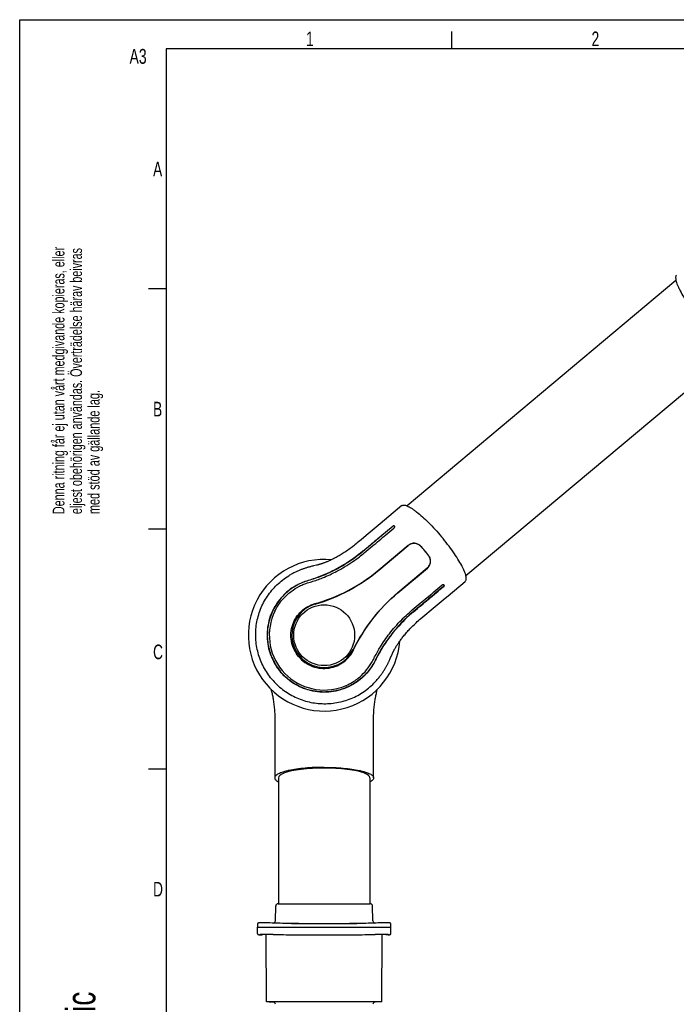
# Model space of a CAD drawing. Extents: x 0 to 420, y 0 to 297.
# Tile 4 of 10: x 0 to 112, y 129 to 297. Entities that reach past the tile are written whole.
import ezdxf

# ---------------------------------------------------------------- set-up
doc = ezdxf.new("R2010")
doc.units = 0
doc.header["$LTSCALE"] = 23.1
for name, color, linetype in [('100350_DXF_CONTINUOUS_LINE', 7, 'CONTINUOUS'), ('100455_DXF_CONTINUOUS_LINE', 7, 'CONTINUOUS'), ('102183_DXF_CONTINUOUS_LINE', 7, 'CONTINUOUS'), ('102184_DXF_CONTINUOUS_LINE', 7, 'CONTINUOUS'), ('102352_DXF_FORMAT', 7, 'CONTINUOUS'), ('105-5475-01_DXF_CONTINUOUS', 7, 'CONTINUOUS')]:
    doc.layers.add(name, color=color, linetype=linetype)
doc.styles.get("Standard").update_dxf_attribs({"font": 'txt', "width": 0.7})

# ---------------------------------------------------------------- blocks, each defined once
blk = doc.blocks.new('SYMBOL_16_BL0', base_point=(7.49, 145.42))
at = {"layer": '102352_DXF_FORMAT', "color": 7, "linetype": 'CONTINUOUS'}
for s, height, width, p in [('Denna ritning får ej utan vårt medgivande kopieras, eller', 1.9979, 0.687469, (7.64, 212.55)), ('eljest obehörigen användas. Överträdelse härav beivras', 1.9979, 0.686067, (10.63, 212.55)), ('med stöd av gällande lag.', 1.9979, 0.696, (13.63, 212.55)), ('Creo Parametric', 4.9947, 0.71746, (12.92, 96.09))]:
    blk.add_text(s, height=height, rotation=90, dxfattribs=dict(at, width=width)).set_placement(p)

msp = doc.modelspace()

# ---------------------------------------------------------------- linework, layer by layer
at = {"layer": '100350_DXF_CONTINUOUS_LINE', "color": 7, "linetype": 'CONTINUOUS'}
for p, q in [((40.59, 142.53), (40.58, 142)), ((40.6, 140.89), (40.58, 142)), ((40.58, 142), (63.38, 142)), ((40.87, 142.71), (40.86, 142.71)), ((40.89, 142.72), (40.87, 142.71)), ((40.92, 142.72), (40.89, 142.72)), ((40.94, 142.72), (40.92, 142.72)), ((40.96, 142.72), (40.94, 142.72)), ((40.99, 142.72), (40.96, 142.72)), ((41.02, 142.72), (40.99, 142.72)), ((41.05, 142.72), (41.02, 142.72)), ((41.09, 142.73), (41.05, 142.72)), ((41.14, 142.73), (41.09, 142.73)), ((41.2, 142.73), (41.14, 142.73)), ((41.26, 142.73), (41.2, 142.73)), ((41.33, 142.73), (41.26, 142.73)), ((41.42, 142.73), (41.33, 142.73)), ((41.53, 142.73), (41.42, 142.73)), ((41.64, 142.73), (41.53, 142.73)), ((41.8, 142.73), (41.64, 142.73)), ((41.97, 142.73), (41.8, 142.73)), ((42.16, 142.72), (41.97, 142.73)), ((42.4, 142.72), (42.16, 142.72)), ((42.71, 142.71), (42.4, 142.72)), ((43.08, 142.7), (42.71, 142.71)), ((43.65, 142.67), (43.08, 142.7)), ((44.05, 142.66), (43.65, 142.67)), ((44.46, 142.65), (44.05, 142.66)), ((44.88, 142.64), (44.46, 142.65)), ((45.54, 142.62), (44.88, 142.64)), ((59.08, 142.64), (58.42, 142.62)), ((59.51, 142.65), (59.08, 142.64)), ((59.92, 142.66), (59.51, 142.65)), ((60.32, 142.67), (59.92, 142.66)), ((60.84, 142.69), (60.32, 142.67)), ((61.22, 142.71), (60.84, 142.69)), ((61.53, 142.72), (61.21, 142.71)), ((61.77, 142.72), (61.52, 142.72)), ((61.96, 142.73), (61.73, 142.72)), ((62.13, 142.73), (61.96, 142.73)), ((62.29, 142.73), (62.13, 142.73)), ((62.38, 142.73), (62.26, 142.73)), ((62.49, 142.73), (62.38, 142.73)), ((62.57, 142.73), (62.46, 142.73)), ((62.64, 142.73), (62.54, 142.73)), ((62.68, 142.73), (62.61, 142.73)), ((62.72, 142.73), (62.66, 142.73)), ((62.78, 142.73), (62.72, 142.73)), ((62.82, 142.73), (62.76, 142.73)), ((62.85, 142.73), (62.8, 142.73)), ((62.9, 142.72), (62.85, 142.73)), ((62.93, 142.72), (62.9, 142.72)), ((62.95, 142.72), (62.92, 142.72)), ((62.96, 142.72), (62.93, 142.72)), ((62.98, 142.72), (62.95, 142.72)), ((63, 142.72), (62.98, 142.72)), ((63.03, 142.72), (63, 142.72)), ((63.05, 142.72), (63.03, 142.72)), ((63.07, 142.72), (63.05, 142.72)), ((63.08, 142.72), (63.06, 142.72)), ((63.36, 140.89), (63.38, 142)), ((63.37, 142.53), (63.37, 142.53)), ((63.38, 142), (63.37, 142.53)), ((40.6, 140.88), (40.6, 140.87)), ((40.64, 140.78), (40.65, 140.77)), ((40.65, 140.77), (40.66, 140.76)), ((40.66, 140.76), (40.67, 140.76)), ((40.67, 140.76), (40.68, 140.75)), ((40.74, 140.73), (40.8, 140.71)), ((40.74, 140.73), (40.74, 140.72)), ((41.06, 140.67), (41.38, 140.67)), ((41.08, 140.72), (41.08, 140.77)), ((41.08, 140.77), (41.08, 140.77)), ((41.38, 140.66), (41.44, 140.77)), ((41.44, 140.76), (41.44, 140.8)), ((42.15, 129.26), (42.09, 140.8)), ((43.28, 140.77), (43.28, 140.77)), ((45.06, 140.72), (45.51, 140.71)), ((45.51, 140.71), (45.54, 140.71)), ((58.43, 140.71), (58.45, 140.71)), ((58.45, 140.71), (58.9, 140.72)), ((60.69, 140.77), (60.69, 140.77)), ((61.82, 129.26), (61.88, 140.8)), ((62.53, 140.76), (62.52, 140.8)), ((62.52, 140.77), (62.59, 140.66)), ((62.9, 140.67), (62.59, 140.67)), ((62.89, 140.77), (62.89, 140.77)), ((62.89, 140.77), (62.89, 140.75)), ((62.89, 140.75), (62.89, 140.72)), ((62.91, 140.67), (62.93, 140.67)), ((62.91, 140.67), (62.91, 140.67)), ((63.16, 140.71), (63.21, 140.72)), ((63.23, 140.73), (63.22, 140.73)), ((63.3, 140.76), (63.31, 140.77)), ((63.31, 140.77), (63.32, 140.78)), ((63.32, 140.78), (63.33, 140.79)), ((61.82, 129.26), (42.15, 129.26))]:
    msp.add_line(p, q, dxfattribs=at)
for points in [[(40.86, 142.71), (40.85, 142.71), (40.84, 142.71), (40.83, 142.71), (40.82, 142.71), (40.81, 142.71), (40.81, 142.71), (40.8, 142.71), (40.79, 142.71), (40.79, 142.71), (40.78, 142.7), (40.77, 142.7), (40.77, 142.7), (40.76, 142.7), (40.76, 142.7), (40.75, 142.7), (40.74, 142.7), (40.74, 142.7), (40.73, 142.7), (40.73, 142.69), (40.72, 142.69), (40.72, 142.69), (40.71, 142.69), (40.7, 142.69), (40.7, 142.68), (40.69, 142.68), (40.68, 142.68), (40.68, 142.67), (40.67, 142.67), (40.66, 142.66), (40.65, 142.65), (40.64, 142.65), (40.63, 142.64), (40.62, 142.63), (40.62, 142.62), (40.61, 142.6), (40.6, 142.59), (40.6, 142.58), (40.59, 142.56), (40.59, 142.55), (40.59, 142.53), (40.59, 142.53)], [(58.42, 142.62), (57.38, 142.6), (56.3, 142.59), (55.22, 142.58), (54.14, 142.57), (53.06, 142.57), (51.98, 142.57), (50.9, 142.57), (49.82, 142.57), (48.75, 142.58), (47.67, 142.59), (46.59, 142.6), (45.54, 142.62)], [(63.1, 142.71), (63.09, 142.71), (63.07, 142.72)], [(63.13, 142.71), (63.13, 142.71), (63.12, 142.71), (63.11, 142.71), (63.1, 142.71), (63.09, 142.71)], [(63.17, 142.71), (63.16, 142.71), (63.16, 142.71), (63.15, 142.71), (63.14, 142.71), (63.13, 142.71), (63.12, 142.71)], [(63.19, 142.7), (63.18, 142.7), (63.18, 142.71), (63.17, 142.71)], [(63.37, 142.53), (63.37, 142.53), (63.37, 142.55), (63.37, 142.56), (63.37, 142.58), (63.36, 142.59), (63.35, 142.6), (63.35, 142.62), (63.34, 142.63), (63.33, 142.64), (63.32, 142.65), (63.31, 142.65), (63.3, 142.66), (63.3, 142.67), (63.29, 142.67), (63.28, 142.68), (63.27, 142.68), (63.27, 142.68), (63.26, 142.69), (63.25, 142.69), (63.25, 142.69), (63.24, 142.69), (63.24, 142.69), (63.23, 142.7), (63.22, 142.7), (63.22, 142.7), (63.21, 142.7), (63.21, 142.7), (63.2, 142.7), (63.2, 142.7), (63.19, 142.7)], [(40.6, 140.89), (40.6, 140.88), (40.6, 140.87), (40.61, 140.85), (40.61, 140.83), (40.62, 140.82), (40.63, 140.8), (40.63, 140.79), (40.64, 140.78)], [(40.68, 140.75), (40.69, 140.75), (40.69, 140.74), (40.7, 140.74), (40.71, 140.74), (40.71, 140.73), (40.72, 140.73), (40.72, 140.73), (40.73, 140.73), (40.74, 140.73), (40.74, 140.73)], [(40.8, 140.71), (40.86, 140.7), (40.91, 140.69), (40.95, 140.68), (40.98, 140.68), (41.01, 140.67), (41.03, 140.67)], [(41.03, 140.67), (41.05, 140.67), (41.05, 140.67)], [(62.93, 140.67), (62.94, 140.67), (62.97, 140.67), (63, 140.68), (63.04, 140.69), (63.1, 140.7), (63.16, 140.71)], [(63.23, 140.73), (63.23, 140.73), (63.24, 140.73), (63.24, 140.73), (63.25, 140.73), (63.26, 140.74), (63.26, 140.74), (63.27, 140.74), (63.28, 140.75), (63.29, 140.75), (63.29, 140.76)], [(63.28, 140.75), (63.29, 140.76), (63.3, 140.76)], [(63.33, 140.79), (63.34, 140.81), (63.35, 140.82), (63.35, 140.83), (63.36, 140.85), (63.36, 140.87), (63.36, 140.88), (63.36, 140.89)]]:
    msp.add_lwpolyline(points, dxfattribs=at)
for centre, start, end in [((47.95, 274.09), 267.9928, 268.7581), ((56.01, 274.09), 271.2419, 272.0072)]:
    msp.add_arc(centre, 133.41, start, end, dxfattribs=at)
for points, knots in [([(41.08, 140.77), (41.08, 140.77), (41.08, 140.78), (41.1, 140.78), (41.14, 140.79), (41.19, 140.79), (41.27, 140.8), (41.36, 140.8), (41.47, 140.8), (41.6, 140.8), (41.8, 140.8), (42.09, 140.8), (42.46, 140.79), (42.86, 140.78), (43.13, 140.78), (43.28, 140.77)], [0, 0, 0, 0, 0.002858, 0.007848, 0.024571, 0.050279, 0.084773, 0.127631, 0.178447, 0.236893, 0.302541, 0.453003, 0.623685, 0.80819, 1, 1, 1, 1]), ([(41.09, 140.71), (41.09, 140.71), (41.08, 140.71), (41.08, 140.72), (41.08, 140.72)], [0, 0, 0, 0, 0.690076, 1, 1, 1, 1]), ([(41.38, 140.67), (41.38, 140.67), (41.33, 140.67), (41.31, 140.67), (41.26, 140.68), (41.19, 140.69), (41.14, 140.7), (41.09, 140.71)], [0, 0, 0, 0, 0.062529, 0.248217, 0.388678, 0.559268, 1, 1, 1, 1]), ([(41.23, 140.79), (41.26, 140.79), (41.31, 140.78), (41.38, 140.77), (41.42, 140.77), (41.44, 140.76)], [0, 0, 0, 0, 0.438119, 0.749367, 1, 1, 1, 1]), ([(45.54, 140.71), (46.61, 140.69), (48.76, 140.67), (50.91, 140.67), (51.98, 140.67)], [0, 0, 0, 0, 0.499529, 1, 1, 1, 1]), ([(51.98, 140.67), (53.06, 140.67), (55.21, 140.67), (57.35, 140.69), (58.43, 140.71)], [0, 0, 0, 0, 0.500471, 1, 1, 1, 1]), ([(60.69, 140.77), (60.83, 140.78), (61.11, 140.78), (61.51, 140.79), (61.88, 140.8), (62.16, 140.8), (62.36, 140.8), (62.49, 140.8), (62.6, 140.8), (62.7, 140.8), (62.77, 140.79), (62.83, 140.79), (62.86, 140.78), (62.88, 140.78), (62.89, 140.77), (62.89, 140.77)], [0, 0, 0, 0, 0.191865, 0.376427, 0.547093, 0.697539, 0.763183, 0.8216, 0.872357, 0.915165, 0.949643, 0.975369, 0.99213, 0.997136, 1, 1, 1, 1]), ([(62.53, 140.76), (62.53, 140.77), (62.55, 140.77), (62.59, 140.77), (62.65, 140.78), (62.7, 140.79), (62.73, 140.79)], [0, 0, 0, 0, 0.062261, 0.248635, 0.560365, 1, 1, 1, 1]), ([(62.87, 140.71), (62.83, 140.7), (62.76, 140.68), (62.66, 140.67), (62.61, 140.67), (62.59, 140.67)], [0, 0, 0, 0, 0.440196, 0.751813, 1, 1, 1, 1]), ([(62.89, 140.72), (62.89, 140.72), (62.88, 140.71), (62.87, 140.71), (62.87, 140.71)], [0, 0, 0, 0, 0.309931, 1, 1, 1, 1])]:
    msp.add_open_spline(points, degree=3, knots=knots, dxfattribs=at)
at = {"layer": '100455_DXF_CONTINUOUS_LINE', "color": 7, "linetype": 'CONTINUOUS'}
for p, q in [((43.66, 143.05), (43.7, 145.61)), ((44.1, 146), (59.86, 146)), ((60.31, 143.05), (60.26, 145.61)), ((46.4, 142.6), (57.57, 142.6)), ((42.58, 129.26), (43.29, 129.21)), ((61.38, 129.26), (60.67, 129.21))]:
    msp.add_line(p, q, dxfattribs=at)
for centre, start, end in [((44.1, 145.6), 90, 179), ((59.86, 145.6), 1, 90), ((43.26, 143.06), 289.7438, 359), ((60.71, 143.06), 181, 250.2567), ((43.26, 128.81), 1, 85.3551), ((60.71, 128.81), 94.6449, 179)]:
    msp.add_arc(centre, 0.4, start, end, dxfattribs=at)
at = {"layer": '102183_DXF_CONTINUOUS_LINE', "color": 7, "linetype": 'CONTINUOUS'}
for p, q in [((112.04, 252.44), (66.16, 213.94)), ((122.07, 240.49), (76.18, 201.99))]:
    msp.add_line(p, q, dxfattribs=at)
at = {"layer": '102184_DXF_CONTINUOUS_LINE', "color": 7, "linetype": 'CONTINUOUS'}
for p, q in [((44.18, 167.5), (44.18, 146)), ((59.78, 167.5), (59.78, 146))]:
    msp.add_line(p, q, dxfattribs=at)
at = {"layer": '102352_DXF_FORMAT', "color": 7, "linetype": 'CONTINUOUS'}
for p, q in [((0, 0), (0, 297)), ((0, 297), (420, 297)), ((73.75, 292), (73.75, 295)), ((25, 292), (25, 5)), ((415, 292), (25, 292)), ((25, 251), (22, 251)), ((25, 210), (22, 210)), ((25, 169), (22, 169))]:
    msp.add_line(p, q, dxfattribs=at)
at = {"layer": '105-5475-01_DXF_CONTINUOUS', "color": 7, "linetype": 'CONTINUOUS'}
for p, q in [((65.22, 213.99), (61.52, 210.89)), ((61.52, 210.89), (59.17, 208.91)), ((63.87, 210.16), (63.97, 210.24)), ((59.17, 208.91), (58.28, 208.17)), ((58.28, 208.17), (57.63, 207.62)), ((61.3, 203), (66.34, 207.23)), ((61.32, 202.99), (66.35, 207.21)), ((49.87, 203.63), (49.7, 203.58)), ((50.03, 203.67), (49.87, 203.63)), ((50.18, 203.7), (50.03, 203.67)), ((50.65, 203.81), (50.18, 203.7)), ((50.8, 203.85), (50.65, 203.81)), ((50.9, 203.88), (50.8, 203.85)), ((51, 203.9), (50.9, 203.88)), ((64.56, 199.13), (69.59, 203.35)), ((64.57, 199.11), (69.61, 203.33)), ((72.07, 200.4), (72.16, 200.48)), ((73.13, 198.59), (76.07, 201.06)), ((72.62, 198.17), (73.13, 198.59)), ((70.93, 196.75), (71.64, 197.34)), ((71.64, 197.34), (72.62, 198.17)), ((63.33, 188.03), (63.52, 188.47)), ((63.52, 188.47), (63.58, 188.62)), ((63.58, 188.62), (63.62, 188.71)), ((63.2, 187.74), (63.26, 187.89)), ((63.26, 187.89), (63.33, 188.03)), ((60.42, 176.56), (60.42, 177.4)), ((43.54, 173.28), (43.54, 172)), ((43.54, 172), (43.54, 167.5)), ((60.42, 167.5), (60.42, 172.32))]:
    msp.add_line(p, q, dxfattribs=at)
for points in [[(57.63, 207.62), (57.43, 207.45), (57.22, 207.28), (57.02, 207.12), (56.82, 206.96), (56.61, 206.81), (56.41, 206.65), (56.21, 206.51), (56, 206.37), (55.8, 206.23), (55.61, 206.1), (55.42, 205.98), (55.24, 205.86), (55.05, 205.75), (54.87, 205.64), (54.7, 205.53), (54.53, 205.43), (54.36, 205.34), (54.19, 205.25), (54.03, 205.16), (53.88, 205.08), (53.72, 205), (53.57, 204.92), (53.42, 204.84), (53.27, 204.77), (53.13, 204.71), (53, 204.64), (52.86, 204.58), (52.74, 204.52), (52.61, 204.47), (52.5, 204.42), (52.38, 204.37), (52.27, 204.33), (52.16, 204.28), (52.06, 204.25), (51.97, 204.21), (51.88, 204.18), (51.79, 204.15), (51.71, 204.12), (51.64, 204.09), (51.56, 204.07), (51.49, 204.04), (51.43, 204.02), (51.37, 204), (51.31, 203.99), (51.25, 203.97), (51.2, 203.96), (51.15, 203.94), (51.09, 203.93), (51.04, 203.91), (51, 203.9)], [(49.7, 203.58), (49.62, 203.56), (49.53, 203.54), (49.44, 203.51), (49.34, 203.48), (49.25, 203.46), (49.15, 203.43), (49.05, 203.4), (48.95, 203.36), (48.84, 203.33), (48.74, 203.3), (48.63, 203.26), (48.52, 203.22), (48.41, 203.18), (48.29, 203.14), (48.18, 203.1), (48.06, 203.06), (47.94, 203.01), (47.82, 202.96), (47.7, 202.91), (47.57, 202.86), (47.45, 202.8), (47.32, 202.74), (47.19, 202.68), (47.06, 202.62), (46.92, 202.56), (46.79, 202.49), (46.65, 202.42), (46.51, 202.34), (46.37, 202.26), (46.23, 202.18), (46.09, 202.1), (45.93, 202.01)], [(63.62, 188.71), (63.66, 188.8), (63.69, 188.85), (63.71, 188.9), (63.73, 188.94), (63.75, 188.99), (63.78, 189.04), (63.8, 189.09), (63.83, 189.15), (63.86, 189.21), (63.89, 189.27), (63.93, 189.33), (63.96, 189.4), (64, 189.47), (64.04, 189.55), (64.09, 189.62), (64.14, 189.71), (64.19, 189.79), (64.24, 189.88), (64.3, 189.98), (64.37, 190.08), (64.44, 190.19), (64.51, 190.3), (64.58, 190.41), (64.66, 190.52), (64.74, 190.64), (64.83, 190.77), (64.92, 190.9), (65.01, 191.03), (65.11, 191.16), (65.22, 191.3), (65.32, 191.44), (65.43, 191.58), (65.55, 191.72), (65.66, 191.86), (65.79, 192.01), (65.91, 192.16), (66.05, 192.32), (66.19, 192.48), (66.33, 192.64), (66.48, 192.8), (66.63, 192.97), (66.79, 193.13), (66.96, 193.31), (67.14, 193.48), (67.32, 193.66), (67.5, 193.83), (67.69, 194), (67.88, 194.18), (68.08, 194.35), (68.28, 194.52), (68.48, 194.69), (70.93, 196.75)], [(60.92, 184.14), (61.04, 184.28), (61.15, 184.41), (61.25, 184.53), (61.35, 184.66), (61.45, 184.78), (61.54, 184.9), (61.63, 185.03), (61.72, 185.15), (61.8, 185.26), (61.89, 185.38), (61.97, 185.5), (62.04, 185.61), (62.12, 185.73), (62.19, 185.84), (62.26, 185.95), (62.32, 186.06), (62.39, 186.17), (62.45, 186.27), (62.51, 186.38), (62.57, 186.48), (62.62, 186.58), (62.68, 186.68), (62.73, 186.78), (62.78, 186.88), (62.83, 186.97), (62.88, 187.07), (62.92, 187.16), (62.97, 187.25), (63.01, 187.34), (63.05, 187.42), (63.09, 187.5), (63.13, 187.58), (63.2, 187.74)], [(42.91, 182.62), (42.92, 182.58), (42.96, 182.42), (43, 182.26), (43.04, 182.09), (43.08, 181.92), (43.12, 181.75), (43.15, 181.57), (43.19, 181.38), (43.22, 181.19), (43.26, 181), (43.29, 180.8), (43.32, 180.59), (43.35, 180.38), (43.38, 180.16), (43.41, 179.93), (43.43, 179.7), (43.46, 179.46), (43.48, 179.22), (43.5, 178.97), (43.51, 178.71), (43.53, 178.46), (43.53, 178.2), (43.54, 177.94), (43.54, 177.67), (43.54, 177.4), (43.54, 177.13), (43.54, 174.81)], [(60.42, 177.4), (60.42, 177.67), (60.42, 177.94), (60.43, 178.2), (60.44, 178.46), (60.45, 178.71), (60.47, 178.97), (60.48, 179.22), (60.51, 179.46), (60.53, 179.7), (60.56, 179.93), (60.58, 180.16), (60.61, 180.38), (60.64, 180.59), (60.67, 180.8), (60.71, 181), (60.74, 181.19), (60.78, 181.38), (60.81, 181.57), (60.85, 181.75), (60.89, 181.92), (60.92, 182.09), (60.96, 182.26), (61, 182.42), (61.04, 182.58), (61.05, 182.62)], [(60.42, 172.32), (60.42, 175.69), (60.42, 176.56)], [(43.54, 174.81), (43.54, 174.51), (43.54, 173.28)]]:
    msp.add_lwpolyline(points, dxfattribs=at)
msp.add_circle((51.98, 191.86), 5.2, dxfattribs=at)
for centre, radius, start, end in [((63.82, 210.36), 0.214, 37.6741, 39.9903), ((67.33, 206.05), 1.52, 43.1019, 130), ((53.84, 193.42), 20, 36.8981, 43.1019), ((52.81, 192.56), 21.35, 37.0917, 42.9083), ((68.61, 204.52), 1.52, 310, 36.8981), ((51.98, 191.86), 12.95, 84.4521, 355.5479), ((42, 226.01), 30.06, 286.2632, 310.0023), ((72.25, 200.35), 0.183, 26.6406, 35.6921), ((72.25, 200.31), 0.214, 40.0097, 42.3259), ((83.88, 176.1), 30.06, 129.9977, 153.7368), ((51.98, 191.86), 5.52, 106.5124, 333.4876), ((51.98, 191.86), 9.37, 153.8552, 219.9962), ((51.98, 191.87), 9.37, 220.0038, 286.1448)]:
    msp.add_arc(centre, radius, start, end, dxfattribs=at)
msp.add_ellipse((51.98, 167.5), major_axis=(7.8, 0), ratio=0.212557, start_param=0, end_param=3.141593, dxfattribs=at)
for points, knots in [([(112.16, 253.37), (112.11, 253.34), (112.03, 253.23), (111.98, 253.01), (111.99, 252.75), (112.04, 252.43), (112.15, 252.06), (112.3, 251.65), (112.51, 251.18), (112.86, 250.48), (113.43, 249.52), (114.23, 248.3), (115.17, 247.03), (115.85, 246.18), (116.21, 245.76)], [0, 0, 0, 0, 0.020034, 0.043551, 0.072734, 0.108621, 0.151601, 0.201716, 0.258795, 0.322514, 0.467981, 0.633482, 0.813093, 1, 1, 1, 1]), ([(65.22, 213.99), (65.27, 214.03), (65.39, 214.09), (65.61, 214.1), (65.87, 214.05), (66.17, 213.94), (66.51, 213.78), (66.9, 213.55), (67.32, 213.26), (67.95, 212.79), (68.8, 212.07), (69.86, 211.07), (70.95, 209.92), (71.66, 209.1), (72.02, 208.68)], [0, 0, 0, 0, 0.020034, 0.043551, 0.072734, 0.108621, 0.151601, 0.201716, 0.258795, 0.322514, 0.467981, 0.633482, 0.813093, 1, 1, 1, 1]), ([(58.59, 206.21), (59.45, 206.93), (61.16, 208.37), (62.88, 209.81), (63.74, 210.53)], [0, 0, 0, 0, 0.5, 1, 1, 1, 1]), ([(63.76, 210.5), (62.9, 209.78), (61.18, 208.34), (59.47, 206.9), (58.61, 206.18)], [0, 0, 0, 0, 0.5, 1, 1, 1, 1]), ([(63.98, 210.5), (63.97, 210.51), (63.93, 210.55), (63.86, 210.57), (63.79, 210.56), (63.75, 210.54), (63.74, 210.53)], [0, 0, 0, 0, 0.279917, 0.527455, 0.75607, 1, 1, 1, 1]), ([(63.95, 210.51), (63.93, 210.53), (63.88, 210.54), (63.81, 210.54), (63.77, 210.52), (63.76, 210.5)], [0, 0, 0, 0, 0.432988, 0.692427, 1, 1, 1, 1]), ([(63.97, 210.24), (63.99, 210.26), (64.02, 210.29), (64.04, 210.38), (64.02, 210.45), (63.99, 210.49)], [0, 0, 0, 0, 0.243261, 0.46985, 1, 1, 1, 1]), ([(58.83, 205.92), (59.29, 206.31), (60.13, 207.01), (61.35, 208.04), (62.58, 209.07), (63.42, 209.78), (63.87, 210.16)], [0, 0, 0, 0, 0.270891, 0.500242, 0.729758, 1, 1, 1, 1]), ([(76.07, 201.06), (76.12, 201.1), (76.2, 201.21), (76.25, 201.42), (76.24, 201.68), (76.19, 202), (76.08, 202.37), (75.93, 202.79), (75.72, 203.25), (75.36, 203.96), (74.8, 204.92), (74, 206.13), (73.06, 207.41), (72.38, 208.25), (72.02, 208.68)], [0, 0, 0, 0, 0.020034, 0.043551, 0.072734, 0.108621, 0.151601, 0.201716, 0.258795, 0.322514, 0.467981, 0.633482, 0.813093, 1, 1, 1, 1]), ([(66.34, 207.23), (66.49, 207.35), (66.84, 207.55), (67.43, 207.62), (68, 207.47), (68.32, 207.24), (68.45, 207.1)], [0, 0, 0, 0, 0.252109, 0.501927, 0.750416, 1, 1, 1, 1]), ([(58.59, 206.21), (57.56, 205.34), (55.47, 203.85), (52.64, 202.41), (50.57, 201.62), (49.61, 201.32), (49.23, 201.2)], [0, 0, 0, 0, 0.378784, 0.7174, 0.886853, 1, 1, 1, 1]), ([(58.61, 206.18), (57.88, 205.57), (56.37, 204.44), (53.99, 203.03), (51.61, 201.94), (50.02, 201.4), (49.25, 201.18)], [0, 0, 0, 0, 0.267049, 0.528321, 0.775629, 1, 1, 1, 1]), ([(49.35, 200.86), (49.51, 200.9), (50.3, 201.14), (51.94, 201.72), (53.82, 202.59), (55.53, 203.55), (56.81, 204.37), (57.92, 205.18), (58.55, 205.7), (58.83, 205.92)], [0, 0, 0, 0, 0.045663, 0.2294, 0.480782, 0.618909, 0.773644, 0.901382, 1, 1, 1, 1]), ([(69.61, 203.33), (69.76, 203.46), (70.01, 203.77), (70.18, 204.34), (70.13, 204.93), (69.96, 205.28), (69.84, 205.44)], [0, 0, 0, 0, 0.252109, 0.501927, 0.750416, 1, 1, 1, 1]), ([(43.04, 184.36), (42.5, 185.01), (41.55, 186.42), (40.62, 188.8), (40.28, 190.9), (40.28, 192.59), (40.47, 194.27), (41.03, 196.32), (42.02, 198.2), (43.04, 199.55), (44.2, 200.78), (45.21, 201.57), (45.93, 202.01)], [0, 0, 0, 0, 0.124952, 0.249907, 0.374863, 0.437431, 0.499999, 0.624954, 0.749909, 0.812477, 0.875045, 1, 1, 1, 1]), ([(50.39, 197.25), (52.32, 197.78), (56.2, 199.31), (59.67, 201.64), (61.3, 203)], [0, 0, 0, 0, 0.485728, 1, 1, 1, 1]), ([(49.23, 201.2), (48.87, 201.1), (48.17, 200.85), (47.04, 200.29), (45.92, 199.54), (44.8, 198.5), (43.92, 197.4), (43.17, 196.11), (42.63, 194.76), (42.29, 193.21), (42.2, 191.61), (42.37, 190.03), (42.8, 188.48), (43.37, 187.25), (43.97, 186.29), (44.33, 185.83), (44.52, 185.6)], [0, 0, 0, 0, 0.057384, 0.115006, 0.196507, 0.265858, 0.352158, 0.41307, 0.498305, 0.577687, 0.65904, 0.745439, 0.824064, 0.908588, 0.954186, 1, 1, 1, 1]), ([(49.25, 201.18), (48.92, 201.08), (48.26, 200.85), (46.94, 200.22), (45.36, 199.09), (44.06, 197.58), (43.25, 196.17), (42.62, 194.66), (42.2, 192.62), (42.3, 190.52), (42.71, 188.9), (43.17, 187.73), (43.78, 186.62), (44.28, 185.95), (44.54, 185.62)], [0, 0, 0, 0, 0.052855, 0.108798, 0.228278, 0.353136, 0.416537, 0.480339, 0.608749, 0.738351, 0.80361, 0.869008, 0.934486, 1, 1, 1, 1]), ([(43.57, 195.99), (43.93, 196.72), (44.74, 197.95), (46.23, 199.33), (47.5, 200.13), (48.54, 200.59), (49.08, 200.78), (49.35, 200.86)], [0, 0, 0, 0, 0.312013, 0.561363, 0.781044, 0.88863, 1, 1, 1, 1]), ([(67.02, 196.17), (67.47, 196.55), (68.31, 197.25), (69.54, 198.28), (70.77, 199.31), (71.61, 200.02), (72.07, 200.4)], [0, 0, 0, 0, 0.270891, 0.500242, 0.729758, 1, 1, 1, 1]), ([(72.38, 200.22), (71.52, 199.5), (69.81, 198.07), (68.09, 196.63), (67.23, 195.91)], [0, 0, 0, 0, 0.5, 1, 1, 1, 1]), ([(67.25, 195.88), (68.11, 196.6), (69.83, 198.04), (71.54, 199.48), (72.4, 200.2)], [0, 0, 0, 0, 0.5, 1, 1, 1, 1]), ([(72.16, 200.48), (72.18, 200.49), (72.22, 200.52), (72.31, 200.53), (72.38, 200.49), (72.41, 200.45)], [0, 0, 0, 0, 0.243261, 0.46985, 1, 1, 1, 1]), ([(72.42, 200.44), (72.42, 200.42), (72.44, 200.39), (72.44, 200.34), (72.43, 200.28), (72.4, 200.24), (72.38, 200.22)], [0, 0, 0, 0, 0.210139, 0.433809, 0.689926, 1, 1, 1, 1]), ([(72.41, 200.45), (72.43, 200.43), (72.45, 200.38), (72.46, 200.31), (72.45, 200.25), (72.42, 200.21), (72.4, 200.2)], [0, 0, 0, 0, 0.279917, 0.527455, 0.75607, 1, 1, 1, 1]), ([(57, 189.36), (57.87, 191.17), (60.05, 194.73), (62.94, 197.74), (64.57, 199.11)], [0, 0, 0, 0, 0.485728, 1, 1, 1, 1]), ([(47.62, 188.21), (47.31, 188.58), (46.78, 189.41), (46.33, 190.81), (46.25, 192.27), (46.55, 193.68), (47.17, 194.95), (48.06, 196.01), (49.15, 196.79), (49.97, 197.13), (50.39, 197.25)], [0, 0, 0, 0, 0.130736, 0.261011, 0.390275, 0.517856, 0.643059, 0.765244, 0.88406, 1, 1, 1, 1]), ([(60.38, 187.71), (60.45, 187.86), (60.83, 188.6), (61.68, 190.11), (62.86, 191.81), (64.11, 193.33), (65.14, 194.45), (66.13, 195.4), (66.75, 195.94), (67.02, 196.17)], [0, 0, 0, 0, 0.045663, 0.2294, 0.480782, 0.618909, 0.773644, 0.901382, 1, 1, 1, 1]), ([(67.23, 195.91), (66.5, 195.3), (65.13, 194.01), (63.33, 191.9), (61.84, 189.75), (61.03, 188.27), (60.68, 187.56)], [0, 0, 0, 0, 0.267049, 0.528321, 0.775629, 1, 1, 1, 1]), ([(67.25, 195.88), (66.22, 195.02), (64.39, 193.22), (62.48, 190.68), (61.34, 188.78), (60.88, 187.89), (60.7, 187.53)], [0, 0, 0, 0, 0.378784, 0.7174, 0.886853, 1, 1, 1, 1]), ([(47.62, 188.21), (47.94, 187.83), (48.66, 187.16), (49.97, 186.48), (51.39, 186.15), (52.83, 186.2), (54.19, 186.59), (55.38, 187.28), (56.34, 188.22), (56.82, 188.97), (57, 189.36)], [0, 0, 0, 0, 0.130736, 0.261011, 0.390275, 0.517856, 0.643059, 0.765244, 0.88406, 1, 1, 1, 1]), ([(60.7, 187.53), (60.54, 187.2), (60.17, 186.55), (59.42, 185.53), (58.49, 184.56), (57.27, 183.64), (56.04, 182.97), (54.63, 182.45), (53.21, 182.15), (51.62, 182.09), (50.03, 182.27), (48.5, 182.71), (47.05, 183.41), (45.94, 184.18), (45.1, 184.94), (44.71, 185.37), (44.52, 185.6)], [0, 0, 0, 0, 0.057384, 0.115006, 0.196507, 0.265858, 0.352158, 0.41307, 0.498305, 0.577687, 0.65904, 0.745439, 0.824064, 0.908588, 0.954186, 1, 1, 1, 1]), ([(60.68, 187.56), (60.53, 187.25), (60.19, 186.64), (59.34, 185.45), (57.95, 184.09), (56.23, 183.07), (54.71, 182.52), (53.11, 182.16), (51.02, 182.1), (48.98, 182.56), (47.45, 183.24), (46.38, 183.9), (45.4, 184.69), (44.81, 185.3), (44.54, 185.62)], [0, 0, 0, 0, 0.052855, 0.108798, 0.228278, 0.353136, 0.416537, 0.480339, 0.608749, 0.738351, 0.80361, 0.869008, 0.934486, 1, 1, 1, 1]), ([(54.59, 182.86), (55.36, 183.09), (56.71, 183.68), (58.34, 184.9), (59.34, 186.02), (59.98, 186.96), (60.25, 187.46), (60.38, 187.71)], [0, 0, 0, 0, 0.312013, 0.561363, 0.781044, 0.88863, 1, 1, 1, 1]), ([(43.04, 184.36), (43.58, 183.71), (44.81, 182.54), (46.99, 181.21), (49, 180.51), (50.66, 180.22), (52.35, 180.11), (54.47, 180.31), (56.49, 180.96), (58, 181.72), (59.42, 182.65), (60.36, 183.51), (60.92, 184.14)], [0, 0, 0, 0, 0.124952, 0.249907, 0.374863, 0.437431, 0.499999, 0.624954, 0.749909, 0.812477, 0.875045, 1, 1, 1, 1]), ([(51.98, 169.29), (51.43, 169.29), (50.34, 169.27), (48.76, 169.17), (47.31, 169.01), (46.22, 168.82), (45.45, 168.64), (44.96, 168.5), (44.54, 168.35), (44.19, 168.2), (43.91, 168.03), (43.71, 167.87), (43.57, 167.69), (43.54, 167.56), (43.54, 167.5)], [0, 0, 0, 0, 0.186902, 0.366509, 0.532006, 0.677472, 0.741191, 0.79827, 0.848388, 0.891371, 0.92726, 0.956445, 0.979965, 1, 1, 1, 1]), ([(51.98, 169.29), (52.54, 169.29), (53.62, 169.27), (55.2, 169.17), (56.65, 169.01), (57.75, 168.82), (58.52, 168.64), (59, 168.5), (59.43, 168.35), (59.78, 168.2), (60.05, 168.03), (60.26, 167.87), (60.39, 167.69), (60.42, 167.56), (60.42, 167.5)], [0, 0, 0, 0, 0.186902, 0.366509, 0.532006, 0.677472, 0.741191, 0.79827, 0.848388, 0.891371, 0.92726, 0.956445, 0.979965, 1, 1, 1, 1]), ([(43.54, 167.5), (43.54, 167.44), (43.58, 167.31), (43.71, 167.13), (43.92, 166.96), (44.09, 166.86), (44.18, 166.81)], [0, 0, 0, 0, 0.183889, 0.400166, 0.669035, 1, 1, 1, 1]), ([(60.42, 167.5), (60.42, 167.44), (60.39, 167.31), (60.26, 167.13), (60.05, 166.96), (59.88, 166.86), (59.78, 166.81)], [0, 0, 0, 0, 0.183889, 0.400166, 0.669035, 1, 1, 1, 1])]:
    msp.add_open_spline(points, degree=3, knots=knots, dxfattribs=at)
msp.add_open_spline([(63.99, 210.48), (63.98, 210.49), (63.97, 210.51), (63.95, 210.51)], degree=3, dxfattribs=at)

# ---------------------------------------------------------------- block references
at = {"layer": '102352_DXF_FORMAT', "color": 7, "linetype": 'CONTINUOUS'}
msp.add_blockref('SYMBOL_16_BL0', (7.49, 145.42), dxfattribs=at)

# ---------------------------------------------------------------- texts
at = {"layer": '102352_DXF_FORMAT', "color": 7, "linetype": 'CONTINUOUS', "attachment_point": 1}
for s, insert, char_height, width in [('1', (48.89, 294.98), 2.5, 2.1429), ('2', (97.64, 294.98), 2.5, 2.9464), ('A3', (18.75, 292.01), 2.55, 6.0107), ('A', (22.77, 272.73), 2.5, 3.2143), ('B', (22.77, 231.73), 2.5, 2.9464), ('C', (22.77, 190.26), 2.5, 3.125), ('D', (22.77, 149.73), 2.5, 3.3929)]:
    msp.add_mtext(s, dxfattribs=dict(at, insert=insert, char_height=char_height, width=width))

doc.saveas('drawing.dxf')
